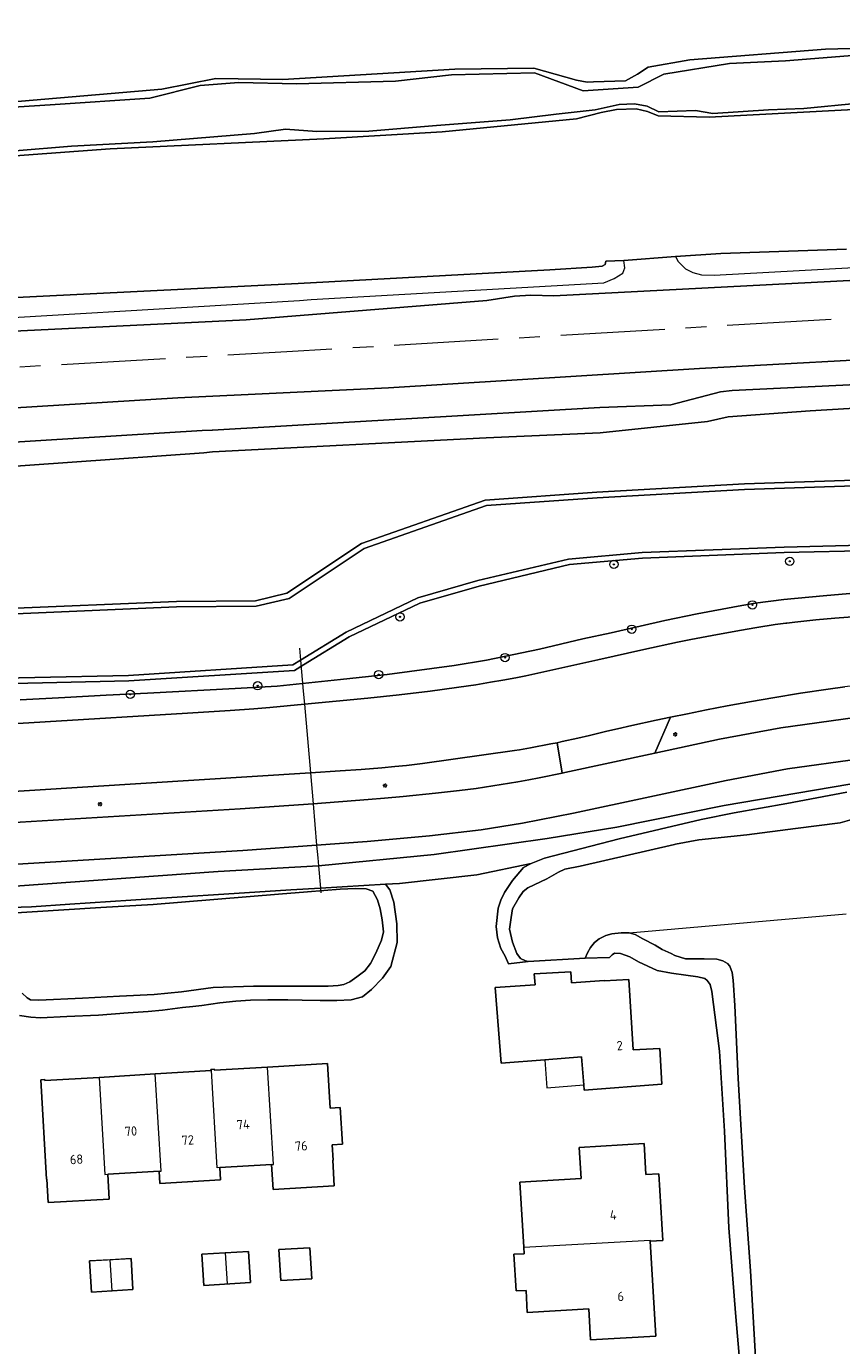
# Model space of a CAD drawing. Header units: metres. Extents: x 92650 to 117222, y 425801 to 461092.
# Tile 76 of 146: x 115231 to 115309, y 426820 to 426947. Entities that reach past the tile are written whole.
import ezdxf
from ezdxf.enums import TextEntityAlignment as Align

# ---------------------------------------------------------------- set-up
doc = ezdxf.new("R2010")
doc.units = ezdxf.units.M
doc.linetypes.add('AM-AS-SO', pattern=[16, 10, -2, 2, -2])
doc.layers.get('0').update_dxf_attribs({"color": 253, "linetype": 'CONTINUOUS', "lineweight": 15})
for name, color, linetype, lineweight in [('B-WE-AM-AS_SPOOR_TREIN-G', 253, 'AM-AS-SO', 15), ('B-WE-GR-BOOM-S', 253, 'CONTINUOUS', 15), ('B-WE-GR-GRAS-GV', 253, 'CONTINUOUS', 15), ('B-WE-GR-GROENVOORZIENING-GV', 253, 'CONTINUOUS', 15), ('B-WE-GR-STRUIK-GV', 253, 'CONTINUOUS', 15), ('B-WE-GW-TALUD_KRUIN-G', 253, 'CONTINUOUS', 15), ('B-WE-IE-MEUBILAIR-S', 253, 'CONTINUOUS', 15), ('B-WE-KW-KUNSTWERK_DUIKER-G', 253, 'CONTINUOUS', 15), ('B-WE-OG-BEBOUWING-GV', 253, 'CONTINUOUS', 15), ('B-WE-OG-BEBOUWING-T18', 253, 'CONTINUOUS', 15), ('B-WE-OG-BEBOUWING_LUIFEL-GV', 253, 'CONTINUOUS', 15), ('B-WE-OG-TERREIN_BEGROEID-GV', 253, 'CONTINUOUS', 15), ('B-WE-OG-TERREIN_ERF-GV', 253, 'CONTINUOUS', 15), ('B-WE-OG-TERREIN_OEVER-GV', 253, 'CONTINUOUS', 15), ('B-WE-OG-WATER-GV', 253, 'CONTINUOUS', 15), ('B-WE-OG-WATER_MEER-GV', 253, 'CONTINUOUS', 15), ('B-WE-OG-WATER_SLOOT-GV', 253, 'CONTINUOUS', 15), ('B-WE-OG-WEG-GV', 253, 'CONTINUOUS', 15), ('B-WE-VH-GESLOTENVERHARDING_ASFALT-GV', 253, 'CONTINUOUS', 15), ('B-WE-VH-HALFVERHARDING-GV', 253, 'CONTINUOUS', 15), ('B-WE-VH-OPENVERHARDING_BETONELEMENT-GV', 253, 'CONTINUOUS', 15)]:
    doc.layers.add(name, color=color, linetype=linetype, lineweight=lineweight)
doc.styles.add('NLCS-ISO', font='NLCS-ISO.ttf')
doc.styles.add('NLCS-ISO-M200-T18', font='NLCS-ISO.ttf', dxfattribs={"height": 0.36})

# ---------------------------------------------------------------- blocks, each defined once
blk = doc.blocks.new('SIE-MEUBILAIR_PAAL_LICHTMAST-SO')
for points in [[(-0.62, 0), (-1, 0)], [(-0.71, 0.71), (-0.44, 0.44)], [(0, 1), (0, 0.62)], [(0.44, 0.44), (0.71, 0.71)], [(1, 0), (0.62, 0)], [(-0.71, -0.71), (-0.44, -0.44)], [(0, -0.62), (0, -1)], [(0.44, -0.44), (0.71, -0.71)]]:
    blk.add_lwpolyline(points)
blk.add_circle((0, 0), 0.5)
blk = doc.blocks.new('SGR-BOOM_GBKN-SO')
at = {"linetype": 'ByBlock', "lineweight": 18}
h = blk.add_hatch(color=0, dxfattribs=at)
h.dxf.hatch_style = 1
edge = h.paths.add_edge_path()
edge.add_arc((0, 0), 0.25, 0, 360)
at = {"color": 0, "linetype": 'ByBlock', "lineweight": 18}
for radius in [2, 0.25]:
    blk.add_circle((0, 0), radius, dxfattribs=at)
at = {"color": 0, "linetype": 'ByBlock', "lineweight": 18, "style": 'NLCS-ISO'}
blk.add_attdef('SOORT', (2.5, 0), '', height=1.5, dxfattribs=at)

msp = doc.modelspace()

# ---------------------------------------------------------------- linework, layer by layer
at = {"layer": 'B-WE-AM-AS_SPOOR_TREIN-G', "transparency": 33554687, "flags": 128}
msp.add_lwpolyline([(116378.649, 426978.553), (116313.265, 426974.979), (116268.79, 426972.94), (116228.66, 426971.41), (116192.667, 426969.929), (116165.48, 426969.18), (116134, 426967.68), (116098.45, 426965.86), (115986.75, 426959.28), (115956.388, 426957.403), (115928.26, 426955.83), (115897.64, 426953.89), (115871.105, 426952.419), (115718.045, 426943.286), (115695.872, 426941.858), (115546.27, 426932.85), (115485.84, 426929.42), (115451.371, 426927.274), (115256.116, 426915.623), (115200.4, 426912.45), (115061.99, 426904.15), (114986.549, 426899.545), (114729.261, 426884.168), (114632.81, 426878.605), (114336.434, 426860.848), (114266.275, 426856.5), (114176.977, 426851.178), (114065.739, 426844.741), (114020.479, 426841.948), (113942.585, 426837.311), (113911.266, 426835.668), (113883.665, 426834.561), (113859.82, 426833.885), (113841.838, 426833.5), (113821.731, 426833.221), (113799.968, 426833.137), (113777.619, 426833.235), (113754.581, 426833.535), (113722.881, 426834.319), (113683.682, 426835.831), (113647.223, 426837.818), (113611.073, 426840.142), (113590.471, 426841.72), (113564.676, 426843.495), (113525.176, 426846.551), (113498.443, 426848.864), (113484.376, 426850.17), (113466.008, 426852.021), (113446.083, 426854.338), (113431.85, 426856.105), (113417.098, 426858.054), (113378.34, 426863.689), (113344.463, 426869.284), (113327.206, 426872.286), (113303.685, 426876.54)], dxfattribs=at)
at = {"layer": 'B-WE-GR-GRAS-GV', "transparency": 33554687, "flags": 128}
for points in [[(115224.242, 426939.125), (115244.116, 426940.842), (115249.314, 426941.851), (115255.734, 426941.75), (115272.235, 426942.733), (115279.808, 426942.845), (115283.922, 426941.688), (115284.938, 426941.5), (115285.546, 426941.521), (115288.602, 426941.625), (115289.758, 426942.281), (115290.781, 426942.938), (115294.797, 426943.656), (115307.813, 426944.656), (115322.152, 426945.054)], [(115309.834, 426925.483), (115297.777, 426925.061), (115293.415, 426924.768), (115293.666, 426924.281), (115294.376, 426923.592), (115295.063, 426923.233), (115295.894, 426923.011), (115297.118, 426922.994), (115321.013, 426924.282)], [(115293.415, 426924.768), (115288.448, 426924.38)], [(115165.769, 426913.655), (115205.9, 426916.393), (115208.002, 426917.094), (115211.286, 426917.247), (115213.177, 426917.051), (115218.724, 426917.074), (115223.998, 426917.331), (115252.201, 426918.707), (115275.291, 426920.566), (115277.966, 426920.972), (115279.532, 426921.067), (115281.749, 426921.002), (115310.757, 426922.498)], [(115318.024, 426915.245), (115295.725, 426914.046), (115265.877, 426912.168), (115245.642, 426911.228), (115225.355, 426909.966), (115216.476, 426909.413), (115195.095, 426908.403), (115149.72, 426905.317)], [(115212.972, 426903.831), (115213.573, 426903.851), (115216.236, 426903.936), (115218.701, 426904.016), (115218.877, 426904.021), (115218.922, 426904.837), (115219.247, 426905.601), (115219.841, 426906.18), (115220.589, 426906.389), (115247.98, 426908.071), (115248.941, 426908.129), (115248.992, 426908.132), (115286.156, 426910.285), (115292.949, 426910.551), (115297.716, 426911.807), (115298.85, 426911.907), (115387.724, 426916.208)], [(115320.766, 426910.826), (115306.333, 426909.972), (115298.474, 426909.404), (115296.495, 426908.94), (115286.185, 426907.873), (115275.241, 426907.383), (115248.976, 426906.023), (115248.14, 426905.936), (115222.851, 426904.139), (115221.388, 426904.096), (115221.27, 426902.527), (115221.085, 426889.833), (115228.557, 426890.975), (115245.509, 426891.694), (115253.099, 426891.757), (115256.11, 426892.471), (115263.289, 426897.236), (115275.148, 426901.407), (115285.864, 426902.162), (115300.023, 426902.976), (115317.293, 426903.538)]]:
    msp.add_lwpolyline(points, dxfattribs=at)
msp.add_lwpolyline([(115217.666, 426920.202), (115217.783, 426919.808), (115218.629, 426918.619), (115219.076, 426918.421), (115219.592, 426918.33), (115257.317, 426920.564), (115258.46, 426920.645), (115286.547, 426922.254), (115287.511, 426922.678), (115288.368, 426923.171), (115288.561, 426923.694), (115288.448, 426924.38), (115286.733, 426924.33), (115286.655, 426923.994), (115286.385, 426923.847), (115285.423, 426923.755), (115281.34, 426923.494), (115257.205, 426922.187), (115221.765, 426920.418), (115220.448, 426920.537)], close=True, dxfattribs=at)
at = {"layer": 'B-WE-GR-GROENVOORZIENING-GV', "transparency": 33554687, "flags": 128}
for points in [[(115321.968, 426939.47), (115296.631, 426938.151), (115291.74, 426938.284), (115290.713, 426938.694), (115289.631, 426938.951), (115287.74, 426938.883), (115286.264, 426938.597), (115283.91, 426937.989), (115271.008, 426936.723), (115259.647, 426936.076), (115239.143, 426935.095), (115230.031, 426934.445), (115222.969, 426934.25), (115219.709, 426933.77), (115215.278, 426934.031), (115213.036, 426933.917), (115211.777, 426933.81), (115209.813, 426933.649), (115206.987, 426933.181), (115203.07, 426932.29), (115191.969, 426930), (115183.5, 426925.563), (115175.265, 426922.888), (115167.071, 426922.839)], [(115155.408, 426915.951), (115174.724, 426916.971), (115193.795, 426917.848), (115197.699, 426918.478), (115202.38, 426918.933), (115205.763, 426919.017), (115207.405, 426919.208), (115208.838, 426919.905), (115211.036, 426919.867), (115217.666, 426920.202), (115220.448, 426920.537), (115221.765, 426920.418), (115257.205, 426922.187), (115281.34, 426923.494), (115285.423, 426923.755), (115286.385, 426923.847), (115286.655, 426923.994), (115286.733, 426924.33), (115288.448, 426924.38), (115293.415, 426924.768), (115297.777, 426925.061), (115309.834, 426925.483)]]:
    msp.add_lwpolyline(points, dxfattribs=at)
at = {"layer": 'B-WE-GR-STRUIK-GV', "transparency": 33554687, "flags": 128}
msp.add_lwpolyline([(115387.724, 426916.208), (115298.85, 426911.907), (115297.716, 426911.807), (115292.949, 426910.551), (115286.156, 426910.285), (115248.992, 426908.132), (115248.941, 426908.129), (115247.98, 426908.071), (115220.589, 426906.389), (115219.841, 426906.18), (115219.247, 426905.601), (115218.922, 426904.837), (115218.877, 426904.021), (115221.388, 426904.096), (115222.851, 426904.139), (115248.14, 426905.936), (115248.976, 426906.023), (115275.241, 426907.383), (115286.185, 426907.873), (115296.495, 426908.94), (115298.474, 426909.404), (115306.333, 426909.972), (115320.766, 426910.826)], dxfattribs=at)
at = {"layer": 'B-WE-GW-TALUD_KRUIN-G', "transparency": 33554687, "flags": 128}
for points in [[(115293.415, 426924.768), (115293.666, 426924.281), (115294.376, 426923.592), (115295.063, 426923.233), (115295.894, 426923.011), (115297.118, 426922.994), (115321.013, 426924.282), (115324.961, 426924.862), (115331.753, 426925.606), (115339.839, 426926.185), (115349.343, 426926.74), (115359.74, 426927.15), (115372.971, 426927.178), (115389.293, 426928.034), (115391.644, 426928.274), (115392.672, 426928.498), (115393.217, 426928.714), (115393.704, 426929.029), (115394.255, 426929.525), (115394.654, 426930.012), (115394.909, 426930.768)], [(115217.666, 426920.202), (115217.783, 426919.808), (115218.629, 426918.619), (115219.076, 426918.421), (115219.592, 426918.33), (115257.317, 426920.564), (115258.46, 426920.645), (115286.547, 426922.254), (115287.511, 426922.678), (115288.368, 426923.171), (115288.561, 426923.694), (115288.448, 426924.38)]]:
    msp.add_lwpolyline(points, dxfattribs=at)
at = {"layer": 'B-WE-KW-KUNSTWERK_DUIKER-G', "transparency": 33554687, "flags": 128}
for points in [[(115257.332, 426887.204), (115257.431, 426886.06)], [(115257.431, 426886.06), (115257.691, 426883.065)], [(115257.691, 426883.065), (115257.8, 426881.822)], [(115257.8, 426881.822), (115258.37, 426875.248)], [(115258.37, 426875.248), (115258.628, 426872.281)], [(115258.628, 426872.281), (115258.974, 426868.295)], [(115258.974, 426868.295), (115259.08, 426867.084)], [(115259.08, 426867.084), (115259.146, 426866.322)], [(115259.146, 426866.322), (115259.331, 426864.185)], [(115259.331, 426864.185), (115259.371, 426863.728)]]:
    msp.add_lwpolyline(points, dxfattribs=at)
at = {"layer": 'B-WE-OG-BEBOUWING-GV', "transparency": 33554687, "flags": 128}
for points in [[(115280.87, 426847.722), (115284.394, 426847.996), (115284.603, 426845.309), (115284.642, 426844.805), (115292.096, 426845.384), (115291.893, 426848.806), (115289.335, 426848.67), (115288.939, 426855.42), (115286.569, 426855.283), (115286.567, 426855.314), (115283.421, 426855.114), (115283.355, 426856.152), (115279.863, 426855.975), (115279.932, 426854.893), (115276.113, 426854.65), (115276.677, 426847.396)], [(115238.919, 426836.732), (115243.865, 426837.031), (115244.046, 426837.042), (115243.483, 426846.361), (115238.093, 426846.035), (115238.656, 426836.716)], [(115255.357, 426829.515), (115255.534, 426826.535), (115258.502, 426826.708), (115258.324, 426829.688)], [(115239.347, 426825.55), (115239.168, 426828.541), (115237.174, 426828.418), (115237.354, 426825.427)]]:
    msp.add_lwpolyline(points, close=True, dxfattribs=at)
for points in [[(115249.688, 426837.372), (115254.651, 426837.674), (115254.827, 426837.685), (115254.264, 426847.014), (115249.158, 426846.708), (115249.151, 426846.817), (115248.832, 426846.798), (115248.838, 426846.684)], [(115254.651, 426837.674), (115254.796, 426835.284), (115260.666, 426835.637), (115260.523, 426838.081), (115260.567, 426838.084), (115260.477, 426839.565), (115261.462, 426839.624), (115261.241, 426843.126), (115260.266, 426843.068), (115260.007, 426847.359), (115254.264, 426847.014)], [(115238.093, 426846.035), (115232.897, 426845.721), (115232.891, 426845.831), (115232.497, 426845.808), (115233.054, 426836.278), (115233.084, 426836.279), (115233.22, 426834.019), (115239.064, 426834.333), (115238.919, 426836.732)], [(115243.865, 426837.031), (115243.937, 426835.848), (115249.759, 426836.2), (115249.688, 426837.372), (115249.437, 426837.358), (115248.874, 426846.686), (115248.838, 426846.684), (115243.483, 426846.361)], [(115290.984, 426830.319), (115292.181, 426830.389), (115291.799, 426836.784), (115290.579, 426836.718), (115290.417, 426839.685), (115284.171, 426839.311), (115284.348, 426836.336), (115278.468, 426835.988), (115278.841, 426829.731), (115290.978, 426830.417)], [(115278.841, 426829.731), (115278.878, 426829.114), (115277.912, 426829.057), (115278.108, 426825.544), (115279.088, 426825.603), (115279.175, 426823.472), (115285.081, 426823.825), (115285.259, 426820.845), (115291.518, 426821.212), (115290.984, 426830.319), (115290.978, 426830.417)], [(115250.207, 426829.209), (115247.968, 426829.075), (115248.133, 426826.079), (115252.611, 426826.345)], [(115252.611, 426826.345), (115252.446, 426829.342), (115250.207, 426829.209), (115250.372, 426826.212)], [(115239.347, 426825.55), (115241.341, 426825.673), (115241.162, 426828.664), (115239.168, 426828.541)]]:
    msp.add_lwpolyline(points, dxfattribs=at)
at = {"layer": 'B-WE-OG-BEBOUWING_LUIFEL-GV', "transparency": 33554687, "flags": 128}
msp.add_lwpolyline([(115284.603, 426845.309), (115284.394, 426847.996), (115280.87, 426847.722), (115281.079, 426845.035)], close=True, dxfattribs=at)
at = {"layer": 'B-WE-OG-TERREIN_BEGROEID-GV', "transparency": 33554687, "flags": 128}
for points in [[(115312.516, 426896.587), (115303.845, 426896.368), (115290.245, 426895.838), (115283.227, 426895.217), (115274.567, 426893.167), (115268.864, 426891.526), (115262.078, 426888.276), (115257.713, 426885.601), (115256.84, 426885.065), (115240.953, 426884.056), (115222.929, 426883.65)], [(115230.522, 426882.247), (115234.82, 426882.477), (115238.784, 426882.688), (115242.749, 426882.9), (115251.144, 426883.349), (115255.184, 426883.565), (115261.276, 426884.193), (115265.728, 426884.668), (115272.159, 426885.529), (115275.287, 426886.064), (115280.359, 426887.11), (115284.532, 426888.115), (115287.233, 426888.691), (115292.382, 426889.873), (115295.497, 426890.49), (115299.426, 426891.243), (115301.054, 426891.506), (115303.805, 426891.869), (115307.591, 426892.221), (115310.136, 426892.459)], [(115313.726, 426874.767), (115298.066, 426872.115), (115287.784, 426870.031), (115281.108, 426868.948), (115270.25, 426867.397), (115259.146, 426866.322), (115249.514, 426865.765), (115230.05, 426864.37), (115196.147, 426862.461), (115183.659, 426861.692)], [(115183.771, 426859.429), (115189.008, 426859.688), (115209.963, 426861.244), (115217.685, 426861.935), (115231.617, 426862.406), (115235.291, 426862.652), (115243.078, 426863.156), (115253.047, 426863.813), (115256.489, 426864.017), (115259.331, 426864.185), (115265.59, 426864.556), (115266.908, 426864.634), (115274.355, 426865.456), (115279.556, 426866.541), (115280.85, 426867.045), (115288.004, 426868.916), (115295.875, 426870.772), (115299.048, 426871.407), (115304.095, 426872.302), (115309.86, 426873.399)]]:
    msp.add_lwpolyline(points, dxfattribs=at)
at = {"layer": 'B-WE-OG-TERREIN_ERF-GV', "transparency": 33554687, "flags": 128}
for points in [[(115299.602, 426818.227), (115299.157, 426823.456), (115298.527, 426831.6), (115298.101, 426840.881), (115297.648, 426848.554), (115296.889, 426854.271), (115296.733, 426854.935), (115296.45, 426855.319), (115296.21, 426855.525), (115295.558, 426855.687), (115294.415, 426855.847), (115293.017, 426856.02), (115291.647, 426856.276), (115289.876, 426857.13), (115289.025, 426857.601), (115288.144, 426857.915), (115287.553, 426857.941), (115287.317, 426857.794), (115287.093, 426857.522), (115284.731, 426857.478), (115279.286, 426857.141), (115277.374, 426856.92), (115277.049, 426857.667), (115276.646, 426858.4), (115276.322, 426859.431), (115276.213, 426860.519), (115276.386, 426862.265), (115276.64, 426863.019), (115276.988, 426863.765), (115277.76, 426864.933), (115278.838, 426866.153), (115279.556, 426866.541), (115274.355, 426865.456), (115266.908, 426864.634), (115265.59, 426864.556), (115265.982, 426864.029), (115266.384, 426862.826), (115266.659, 426860.772), (115266.701, 426858.956), (115266.088, 426856.679), (115265.302, 426855.537), (115264.231, 426854.461), (115263.376, 426853.749), (115262.301, 426853.465), (115260.901, 426853.396), (115259.309, 426853.417), (115257.586, 426853.434), (115256.22, 426853.46), (115254.289, 426853.471), (115252.624, 426853.433), (115251.205, 426853.346), (115249.694, 426853.18), (115247.941, 426852.914), (115247.087, 426852.823), (115246.101, 426852.729), (115244.178, 426852.477), (115242.798, 426852.353), (115240.891, 426852.213), (115238.035, 426852), (115234.998, 426851.866), (115232.487, 426851.748), (115231.554, 426851.806), (115230.467, 426851.954)], [(115252.611, 426826.345), (115248.133, 426826.079), (115247.968, 426829.075), (115250.207, 426829.209), (115252.446, 426829.342), (115252.611, 426826.345)]]:
    msp.add_lwpolyline(points, dxfattribs=at)
for points in [[(115284.394, 426847.996), (115280.87, 426847.722), (115276.677, 426847.396), (115276.113, 426854.65), (115279.932, 426854.893), (115279.863, 426855.975), (115283.355, 426856.152), (115283.421, 426855.114), (115286.567, 426855.314), (115286.569, 426855.283), (115288.939, 426855.42), (115289.335, 426848.67), (115291.893, 426848.806), (115292.096, 426845.384), (115284.642, 426844.805), (115284.603, 426845.309)], [(115238.919, 426836.732), (115239.064, 426834.333), (115233.22, 426834.019), (115233.084, 426836.279), (115233.054, 426836.278), (115232.497, 426845.808), (115232.891, 426845.831), (115232.897, 426845.721), (115238.093, 426846.035), (115243.483, 426846.361), (115248.838, 426846.684), (115248.832, 426846.798), (115249.151, 426846.817), (115249.158, 426846.708), (115254.264, 426847.014), (115260.007, 426847.359), (115260.266, 426843.068), (115261.241, 426843.126), (115261.462, 426839.624), (115260.477, 426839.565), (115260.567, 426838.084), (115260.523, 426838.081), (115260.666, 426835.637), (115254.796, 426835.284), (115254.651, 426837.674), (115249.688, 426837.372), (115249.759, 426836.2), (115243.937, 426835.848), (115243.865, 426837.031)], [(115290.984, 426830.319), (115291.518, 426821.212), (115285.259, 426820.845), (115285.081, 426823.825), (115279.175, 426823.472), (115279.088, 426825.603), (115278.108, 426825.544), (115277.912, 426829.057), (115278.878, 426829.114), (115278.841, 426829.731), (115278.468, 426835.988), (115284.348, 426836.336), (115284.171, 426839.311), (115290.417, 426839.685), (115290.579, 426836.718), (115291.799, 426836.784), (115292.181, 426830.389)], [(115255.357, 426829.515), (115258.324, 426829.688), (115258.502, 426826.708), (115255.534, 426826.535)], [(115239.347, 426825.55), (115237.354, 426825.427), (115237.174, 426828.418), (115241.162, 426828.664), (115241.341, 426825.673)]]:
    msp.add_lwpolyline(points, close=True, dxfattribs=at)
at = {"layer": 'B-WE-OG-TERREIN_OEVER-GV', "transparency": 33554687, "flags": 128}
for points in [[(115210.567, 426936.122), (115218.574, 426936.928), (115220.493, 426937.461), (115225.335, 426938.805), (115233.388, 426939.331), (115242.976, 426939.956), (115247.793, 426941.191), (115251.492, 426941.452), (115257.041, 426941.343), (115266.55, 426941.583), (115271.925, 426942.192), (115279.867, 426942.41), (115284.539, 426940.662), (115289.827, 426941.032), (115292.286, 426942.273), (115298.596, 426943.275), (115303.971, 426943.536), (115311.565, 426944.167), (115316.548, 426944.245), (115330.213, 426944.852), (115337.975, 426945.196), (115345.041, 426946.265), (115351.961, 426946.091), (115361.84, 426947.027)], [(115322.152, 426945.054), (115307.813, 426944.656), (115294.797, 426943.656), (115290.781, 426942.938), (115289.758, 426942.281), (115288.602, 426941.625), (115285.546, 426941.521), (115284.938, 426941.5), (115283.922, 426941.688), (115279.808, 426942.845), (115272.235, 426942.733), (115255.734, 426941.75), (115249.314, 426941.851), (115244.116, 426940.842), (115224.242, 426939.125)], [(115167.071, 426922.839), (115175.265, 426922.888), (115183.5, 426925.563), (115191.969, 426930), (115203.07, 426932.29), (115206.987, 426933.181), (115209.813, 426933.649), (115211.777, 426933.81), (115213.036, 426933.917), (115215.278, 426934.031), (115219.709, 426933.77), (115222.969, 426934.25), (115230.031, 426934.445), (115239.143, 426935.095), (115259.647, 426936.076), (115271.008, 426936.723), (115283.91, 426937.989), (115286.264, 426938.597), (115287.74, 426938.883), (115289.631, 426938.951), (115290.713, 426938.694), (115291.74, 426938.284), (115296.631, 426938.151), (115321.968, 426939.47)], [(115311.012, 426939.469), (115305.731, 426938.965), (115302.326, 426938.849), (115297.004, 426938.501), (115295.338, 426938.774), (115291.822, 426938.667), (115290.7, 426939.21), (115289.469, 426939.409), (115288.002, 426939.347), (115285.706, 426938.85), (115281.959, 426938.414), (115277.54, 426937.899), (115270.47, 426937.331), (115263.966, 426936.809), (115259.001, 426936.755), (115255.996, 426936.983), (115253.009, 426936.588), (115243.26, 426935.761), (115235.435, 426935.366), (115230.051, 426934.905)], [(115166.008, 426894.25), (115181.75, 426893.969), (115196.719, 426889.906), (115197.493, 426889.814), (115209.07, 426888.438), (115212.407, 426888.265), (115212.463, 426888.262), (115213.538, 426888.206), (115213.883, 426888.188), (115215.93, 426888.501), (115221.131, 426889.296), (115221.165, 426889.301), (115228.609, 426890.438), (115245.523, 426891.156), (115253.164, 426891.219), (115256.328, 426891.969), (115263.531, 426896.75), (115275.258, 426900.875), (115285.898, 426901.625), (115300.047, 426902.438), (115317.32, 426903)], [(115317.293, 426903.538), (115300.023, 426902.976), (115285.864, 426902.162), (115275.148, 426901.407), (115263.289, 426897.236), (115256.11, 426892.471), (115253.099, 426891.757), (115245.509, 426891.694), (115228.557, 426890.975), (115221.085, 426889.833), (115221.051, 426889.828), (115215.849, 426889.033), (115213.856, 426888.729), (115213.566, 426888.744), (115212.491, 426888.8), (115212.435, 426888.803), (115212.257, 426888.812), (115209.116, 426888.975), (115197.557, 426890.349), (115196.822, 426890.436), (115181.826, 426894.506), (115166.024, 426894.788)], [(115312.492, 426897.125), (115303.828, 426896.906), (115290.211, 426896.375), (115283.141, 426895.75), (115274.43, 426893.688), (115268.672, 426892.031), (115261.82, 426888.75), (115257.431, 426886.06), (115256.672, 426885.594), (115240.93, 426884.594), (115222.906, 426884.188), (115208.305, 426883.25), (115193.242, 426884.094), (115187.305, 426885), (115182.688, 426887.219), (115176.711, 426888.406), (115162.648, 426888.688)], [(115162.652, 426888.149), (115176.653, 426887.869), (115182.516, 426886.704), (115187.144, 426884.48), (115193.186, 426883.558), (115208.307, 426882.711), (115222.929, 426883.65), (115240.953, 426884.056), (115256.84, 426885.065), (115257.713, 426885.601), (115262.078, 426888.276), (115268.864, 426891.526), (115274.567, 426893.167), (115283.227, 426895.217), (115290.245, 426895.838), (115303.845, 426896.368), (115312.516, 426896.587)], [(115309.86, 426873.399), (115304.095, 426872.302), (115299.048, 426871.407), (115295.875, 426870.772), (115288.004, 426868.916), (115280.85, 426867.045), (115279.556, 426866.541), (115278.838, 426866.153), (115277.76, 426864.933), (115276.988, 426863.765), (115276.64, 426863.019), (115276.386, 426862.265), (115276.213, 426860.519), (115276.322, 426859.431), (115276.646, 426858.4), (115277.049, 426857.667), (115277.374, 426856.92), (115279.286, 426857.141), (115279.028, 426857.209), (115278.534, 426857.422), (115278.185, 426857.913), (115277.778, 426859.008), (115277.472, 426860.242), (115277.641, 426861.355), (115277.762, 426862.188), (115278.383, 426863.241), (115278.783, 426863.861), (115279.231, 426864.201), (115281.071, 426865.065), (115282.186, 426865.701), (115282.803, 426866.017), (115284.264, 426866.297), (115293.318, 426868.385), (115293.395, 426868.399), (115295.636, 426868.816), (115300.263, 426869.287), (115304.911, 426869.892), (115309.203, 426870.451), (115311.226, 426871.012)], [(115230.467, 426851.954), (115231.554, 426851.806), (115232.487, 426851.748), (115234.998, 426851.866), (115238.035, 426852), (115240.891, 426852.213), (115242.798, 426852.353), (115244.178, 426852.477), (115246.101, 426852.729), (115247.087, 426852.823), (115247.941, 426852.914), (115249.694, 426853.18), (115251.205, 426853.346), (115252.624, 426853.433), (115254.289, 426853.471), (115256.22, 426853.46), (115257.586, 426853.434), (115259.309, 426853.417), (115260.901, 426853.396), (115262.301, 426853.465), (115263.376, 426853.749), (115264.231, 426854.461), (115265.302, 426855.537), (115266.088, 426856.679), (115266.701, 426858.956), (115266.659, 426860.772), (115266.384, 426862.826), (115265.982, 426864.029), (115265.59, 426864.556), (115259.331, 426864.185), (115256.489, 426864.017), (115253.047, 426863.813), (115243.078, 426863.156), (115235.291, 426862.652), (115231.617, 426862.406), (115217.685, 426861.935)], [(115225.058, 426861.487), (115238.252, 426862.312), (115243.3, 426862.616), (115255.299, 426863.6), (115258.097, 426863.824), (115261.229, 426864.073), (115262.708, 426864.149), (115263.721, 426864.131), (115264.354, 426863.886), (115264.799, 426863.068), (115265.079, 426862.196), (115265.254, 426861.129), (115265.373, 426859.986), (115265.182, 426859.186), (115264.667, 426857.945), (115264.147, 426856.954), (115263.585, 426856.263), (115262.838, 426855.668), (115262.171, 426855.193), (115261.583, 426854.936), (115261.041, 426854.848), (115260.064, 426854.784), (115252.91, 426854.794), (115249.04, 426854.662), (115245.995, 426854.248), (115243.374, 426853.987), (115240.056, 426853.834), (115236.488, 426853.643), (115232.318, 426853.437), (115231.523, 426853.477), (115231.192, 426853.662), (115230.705, 426854.111)], [(115301.294, 426815.852), (115300.623, 426827.485), (115300.046, 426835.424), (115299.412, 426845.924), (115299.102, 426852.93), (115298.935, 426855.362), (115298.854, 426856.077), (115298.636, 426856.69), (115298.417, 426856.958), (115297.967, 426857.201), (115297.377, 426857.357), (115296.165, 426857.396), (115294.355, 426857.405), (115293.358, 426857.719), (115293.003, 426857.924), (115292.136, 426858.284), (115291.471, 426858.717), (115290.269, 426859.337), (115289.539, 426859.723), (115288.975, 426859.909), (115288.181, 426859.903), (115287.302, 426859.801), (115286.731, 426859.637), (115286.086, 426859.319), (115285.651, 426858.97), (115285.256, 426858.479), (115284.958, 426857.972), (115284.731, 426857.478), (115287.093, 426857.522), (115287.317, 426857.794), (115287.553, 426857.941), (115288.144, 426857.915), (115289.025, 426857.601), (115289.876, 426857.13), (115291.647, 426856.276), (115293.017, 426856.02), (115294.415, 426855.847), (115295.558, 426855.687), (115296.21, 426855.525), (115296.45, 426855.319), (115296.733, 426854.935), (115296.889, 426854.271), (115297.648, 426848.554), (115298.101, 426840.881), (115298.527, 426831.6), (115299.157, 426823.456), (115299.602, 426818.227)]]:
    msp.add_lwpolyline(points, dxfattribs=at)
at = {"layer": 'B-WE-OG-WATER-GV', "transparency": 33554687, "flags": 128}
for points in [[(115361.84, 426947.027), (115351.961, 426946.091), (115345.041, 426946.265), (115337.975, 426945.196), (115330.213, 426944.852), (115316.548, 426944.245), (115311.565, 426944.167), (115303.971, 426943.536), (115298.596, 426943.275), (115292.286, 426942.273), (115289.827, 426941.032), (115284.539, 426940.662), (115279.867, 426942.41), (115271.925, 426942.192), (115266.55, 426941.583), (115257.041, 426941.343), (115251.492, 426941.452), (115247.793, 426941.191), (115242.976, 426939.956), (115233.388, 426939.331), (115225.335, 426938.805), (115220.493, 426937.461), (115218.574, 426936.928), (115210.567, 426936.122)], [(115230.051, 426934.905), (115235.435, 426935.366), (115243.26, 426935.761), (115253.009, 426936.588), (115255.996, 426936.983), (115259.001, 426936.755), (115263.966, 426936.809), (115270.47, 426937.331), (115277.54, 426937.899), (115281.959, 426938.414), (115285.706, 426938.85), (115288.002, 426939.347), (115289.469, 426939.409), (115290.7, 426939.21), (115291.822, 426938.667), (115295.338, 426938.774), (115297.004, 426938.501), (115302.326, 426938.849), (115305.731, 426938.965), (115311.012, 426939.469)], [(115230.705, 426854.111), (115231.192, 426853.662), (115231.523, 426853.477), (115232.318, 426853.437), (115236.488, 426853.643), (115240.056, 426853.834), (115243.374, 426853.987), (115245.995, 426854.248), (115249.04, 426854.662), (115252.91, 426854.794), (115260.064, 426854.784), (115261.041, 426854.848), (115261.583, 426854.936), (115262.171, 426855.193), (115262.838, 426855.668), (115263.585, 426856.263), (115264.147, 426856.954), (115264.667, 426857.945), (115265.182, 426859.186), (115265.373, 426859.986), (115265.254, 426861.129), (115265.079, 426862.196), (115264.799, 426863.068), (115264.354, 426863.886), (115263.721, 426864.131), (115262.708, 426864.149), (115261.229, 426864.073), (115258.097, 426863.824), (115255.299, 426863.6), (115243.3, 426862.616), (115238.252, 426862.312), (115225.058, 426861.487)]]:
    msp.add_lwpolyline(points, dxfattribs=at)
at = {"layer": 'B-WE-OG-WATER_MEER-GV', "transparency": 33554687, "flags": 128}
for points in [[(115317.32, 426903), (115300.047, 426902.438), (115285.898, 426901.625), (115275.258, 426900.875), (115263.531, 426896.75), (115256.328, 426891.969), (115253.164, 426891.219), (115245.523, 426891.156), (115228.609, 426890.438), (115221.165, 426889.301), (115221.131, 426889.296), (115215.93, 426888.501), (115213.883, 426888.188), (115213.538, 426888.206), (115212.463, 426888.262), (115212.407, 426888.265), (115209.07, 426888.438), (115197.493, 426889.814), (115196.719, 426889.906), (115181.75, 426893.969), (115166.008, 426894.25)], [(115162.648, 426888.688), (115176.711, 426888.406), (115182.688, 426887.219), (115187.305, 426885), (115193.242, 426884.094), (115208.305, 426883.25), (115222.906, 426884.188), (115240.93, 426884.594), (115256.672, 426885.594), (115257.431, 426886.06), (115261.82, 426888.75), (115268.672, 426892.031), (115274.43, 426893.688), (115283.141, 426895.75), (115290.211, 426896.375), (115303.828, 426896.906), (115312.492, 426897.125)]]:
    msp.add_lwpolyline(points, dxfattribs=at)
at = {"layer": 'B-WE-OG-WATER_SLOOT-GV', "transparency": 33554687, "flags": 128}
for points in [[(115311.226, 426871.012), (115309.203, 426870.451), (115304.911, 426869.892), (115300.263, 426869.287), (115295.636, 426868.816), (115293.395, 426868.399), (115293.318, 426868.385), (115284.264, 426866.297), (115282.803, 426866.017), (115282.186, 426865.701), (115281.071, 426865.065), (115279.231, 426864.201), (115278.783, 426863.861), (115278.383, 426863.241), (115277.762, 426862.188), (115277.641, 426861.355), (115277.472, 426860.242), (115277.778, 426859.008), (115278.185, 426857.913), (115278.534, 426857.422), (115279.028, 426857.209), (115279.286, 426857.141), (115284.731, 426857.478), (115284.958, 426857.972), (115285.256, 426858.479), (115285.651, 426858.97), (115286.086, 426859.319), (115286.731, 426859.637), (115287.302, 426859.801), (115288.181, 426859.903), (115288.975, 426859.909), (115309.776, 426861.711)], [(115288.975, 426859.909), (115289.539, 426859.723), (115290.269, 426859.337), (115291.471, 426858.717), (115292.136, 426858.284), (115293.003, 426857.924), (115293.358, 426857.719), (115294.355, 426857.405), (115296.165, 426857.396), (115297.377, 426857.357), (115297.967, 426857.201), (115298.417, 426856.958), (115298.636, 426856.69), (115298.854, 426856.077), (115298.935, 426855.362), (115299.102, 426852.93), (115299.412, 426845.924), (115300.046, 426835.424), (115300.623, 426827.485), (115301.294, 426815.852)]]:
    msp.add_lwpolyline(points, dxfattribs=at)
at = {"layer": 'B-WE-OG-WEG-GV', "transparency": 33554687, "flags": 128}
for points in [[(115310.136, 426892.459), (115307.591, 426892.221), (115303.805, 426891.869), (115301.054, 426891.506), (115299.426, 426891.243), (115295.497, 426890.49), (115292.382, 426889.873), (115287.233, 426888.691), (115284.532, 426888.115), (115280.359, 426887.11), (115275.287, 426886.064), (115272.159, 426885.529), (115265.728, 426884.668), (115261.276, 426884.193), (115255.184, 426883.565), (115251.144, 426883.349), (115242.749, 426882.9), (115238.784, 426882.688), (115234.82, 426882.477), (115230.522, 426882.247)], [(115205.569, 426878.489), (115246.578, 426880.981), (115250.682, 426881.232), (115252.931, 426881.385), (115254.47, 426881.507), (115257.8, 426881.822), (115263.892, 426882.403), (115266.88, 426882.723), (115269.854, 426883.077), (115271.005, 426883.225), (115272.614, 426883.449), (115274.245, 426883.697), (115275.669, 426883.931), (115276.854, 426884.138), (115278.099, 426884.369), (115279.062, 426884.561), (115280.776, 426884.931), (115285.944, 426886.096), (115290.387, 426887.08), (115293.587, 426887.779), (115294.882, 426888.045), (115296.917, 426888.434), (115299.558, 426888.913), (115301.223, 426889.193), (115302.972, 426889.463), (115303.985, 426889.601), (115304.102, 426889.615), (115304.856, 426889.705), (115306.88, 426889.913), (115308.686, 426890.075), (115313.811, 426890.477)], [(115207.263, 426869.112), (115251.627, 426871.776), (115258.628, 426872.281), (115263.925, 426872.674), (115265.479, 426872.805), (115267.274, 426872.973), (115270.377, 426873.282), (115272.676, 426873.546), (115274.271, 426873.756), (115278.295, 426874.396), (115279.335, 426874.577), (115280.319, 426874.767), (115282.529, 426875.221), (115282.059, 426878.139), (115281.457, 426878.017), (115279.488, 426877.642), (115278.436, 426877.45), (115277.969, 426877.376), (115269.139, 426876.139), (115267.595, 426875.952), (115266.49, 426875.839), (115265.244, 426875.73), (115263.235, 426875.57), (115261.225, 426875.427), (115258.37, 426875.248), (115215.621, 426872.57)], [(115311.102, 426876.593), (115304.175, 426875.628), (115298.272, 426874.513), (115283.622, 426871.362), (115278.718, 426870.413), (115274.759, 426869.785), (115269.816, 426869.202), (115263.836, 426868.656), (115258.974, 426868.295), (115251.877, 426867.784), (115207.504, 426865.119), (115183.561, 426863.672), (115183.628, 426862.326), (115183.659, 426861.692), (115196.147, 426862.461), (115230.05, 426864.37), (115249.514, 426865.765), (115259.146, 426866.322), (115270.25, 426867.397), (115281.108, 426868.948), (115287.784, 426870.031), (115298.066, 426872.115), (115313.726, 426874.767)]]:
    msp.add_lwpolyline(points, dxfattribs=at)
msp.add_lwpolyline([(115330.042, 426882.051), (115329.842, 426885.065), (115321.898, 426884.576), (115320.025, 426884.449), (115318.17, 426884.303), (115312.21, 426883.789), (115310.93, 426883.652), (115309.677, 426883.497), (115308.07, 426883.278), (115305.401, 426882.88), (115302.736, 426882.448), (115300.7, 426882.093), (115298.376, 426881.664), (115296.391, 426881.283), (115294.574, 426880.921), (115292.936, 426880.579), (115291.433, 426877.131), (115297.638, 426878.464), (115303.525, 426879.576), (115310.645, 426880.568), (115319.759, 426881.382)], close=True, dxfattribs=at)
at = {"layer": 'B-WE-VH-GESLOTENVERHARDING_ASFALT-GV', "transparency": 33554687, "flags": 128}
for points in [[(115313.811, 426890.477), (115308.686, 426890.075), (115306.88, 426889.913), (115304.856, 426889.705), (115304.102, 426889.615), (115303.985, 426889.601), (115302.972, 426889.463), (115301.223, 426889.193), (115299.558, 426888.913), (115296.917, 426888.434), (115294.882, 426888.045), (115293.587, 426887.779), (115290.387, 426887.08), (115285.944, 426886.096), (115280.776, 426884.931), (115279.062, 426884.561), (115278.099, 426884.369), (115276.854, 426884.138), (115275.669, 426883.931), (115274.245, 426883.697), (115272.614, 426883.449), (115271.005, 426883.225), (115269.854, 426883.077), (115266.88, 426882.723), (115263.892, 426882.403), (115257.8, 426881.822), (115254.47, 426881.507), (115252.931, 426881.385), (115250.682, 426881.232), (115246.578, 426880.981), (115205.569, 426878.489)], [(115215.621, 426872.57), (115258.37, 426875.248), (115261.225, 426875.427), (115263.235, 426875.57), (115265.244, 426875.73), (115266.49, 426875.839), (115267.595, 426875.952), (115269.139, 426876.139), (115277.969, 426877.376), (115278.436, 426877.45), (115279.488, 426877.642), (115281.457, 426878.017), (115282.059, 426878.139), (115282.539, 426878.236), (115284.05, 426878.571), (115285.15, 426878.83), (115286.821, 426879.237), (115287.859, 426879.479), (115289.235, 426879.786), (115291.566, 426880.292), (115292.936, 426880.579), (115294.574, 426880.921), (115296.391, 426881.283), (115298.376, 426881.664), (115300.7, 426882.093), (115302.736, 426882.448), (115305.401, 426882.88), (115308.07, 426883.278), (115309.677, 426883.497)], [(115310.645, 426880.568), (115303.525, 426879.576), (115297.638, 426878.464), (115291.433, 426877.131), (115282.782, 426875.273), (115282.529, 426875.221), (115280.319, 426874.767), (115279.335, 426874.577), (115278.295, 426874.396), (115274.271, 426873.756), (115272.676, 426873.546), (115270.377, 426873.282), (115267.274, 426872.973), (115265.479, 426872.805), (115263.925, 426872.674), (115258.628, 426872.281), (115251.627, 426871.776), (115207.263, 426869.112)], [(115207.504, 426865.119), (115251.877, 426867.784), (115258.974, 426868.295), (115263.836, 426868.656), (115269.816, 426869.202), (115274.759, 426869.785), (115278.718, 426870.413), (115283.622, 426871.362), (115298.272, 426874.513), (115304.175, 426875.628), (115311.102, 426876.593)]]:
    msp.add_lwpolyline(points, dxfattribs=at)
at = {"layer": 'B-WE-VH-HALFVERHARDING-GV', "transparency": 33554687, "flags": 128}
for points in [[(115149.72, 426905.317), (115195.095, 426908.403), (115216.476, 426909.413), (115225.355, 426909.966), (115245.642, 426911.228), (115265.877, 426912.168), (115295.725, 426914.046), (115318.024, 426915.245), (115342.072, 426916.793), (115367.936, 426918.319), (115390.045, 426919.727), (115405.035, 426920.305), (115427.147, 426921.669), (115451.2, 426923.505), (115466.093, 426924.076), (115494.951, 426925.828), (115498.856, 426926.065), (115508.109, 426926.693), (115523.342, 426927.617), (115528.379, 426927.868), (115528.35, 426928.347), (115528.285, 426929.399), (115528.237, 426930.19), (115591.197, 426933.942)], [(115310.757, 426922.498), (115281.749, 426921.002), (115279.532, 426921.067), (115277.966, 426920.972), (115275.291, 426920.566), (115252.201, 426918.707), (115223.998, 426917.331), (115218.724, 426917.074), (115213.177, 426917.051), (115211.286, 426917.247), (115208.002, 426917.094), (115205.9, 426916.393), (115165.769, 426913.655)]]:
    msp.add_lwpolyline(points, dxfattribs=at)
at = {"layer": 'B-WE-VH-OPENVERHARDING_BETONELEMENT-GV', "transparency": 33554687, "flags": 128}
msp.add_lwpolyline([(115282.529, 426875.221), (115282.782, 426875.273), (115291.433, 426877.131), (115292.936, 426880.579), (115291.566, 426880.292), (115289.235, 426879.786), (115287.859, 426879.479), (115286.821, 426879.237), (115285.15, 426878.83), (115284.05, 426878.571), (115282.539, 426878.236), (115282.059, 426878.139)], close=True, dxfattribs=at)

# ---------------------------------------------------------------- block references
at = {"layer": 'B-WE-GR-BOOM-S', "transparency": 33554687, "xscale": 0.2, "yscale": 0.2, "zscale": 0.2}
for p in [(115287.494, 426895.243), (115304.376, 426895.535), (115300.792, 426891.36), (115266.969, 426890.208), (115289.219, 426889.018), (115277.052, 426886.3), (115264.928, 426884.668), (115253.316, 426883.6), (115241.081, 426882.772)]:
    msp.add_blockref('SGR-BOOM_GBKN-SO', p, dxfattribs=at)
at = {"layer": 'B-WE-IE-MEUBILAIR-S', "transparency": 33554687, "xscale": 0.2, "yscale": 0.2, "zscale": 0.2}
for p in [(115293.386, 426878.943), (115265.54, 426874.029), (115238.182, 426872.243)]:
    msp.add_blockref('SIE-MEUBILAIR_PAAL_LICHTMAST-SO', p, dxfattribs=at)

# ---------------------------------------------------------------- texts
at = {"layer": 'B-WE-OG-BEBOUWING-T18', "transparency": 33554687, "style": 'NLCS-ISO-M200-T18'}
for s, rotation, p in [('2', 4.4, (115288.059, 426849.082)), ('74', 3.5, (115251.927, 426841.516)), ('70', 3.5, (115241.151, 426840.874)), ('72', 3.5, (115246.607, 426840.017)), ('76', 3.4, (115257.491, 426839.453)), ('68', 3.1, (115235.927, 426838.17)), ('4', 3.2, (115287.425, 426832.839)), ('6', 3.4, (115288.154, 426825.022))]:
    msp.add_text(s, height=0.9, rotation=rotation, dxfattribs=at).set_placement(p, align=Align.MIDDLE)

doc.saveas('drawing.dxf')
